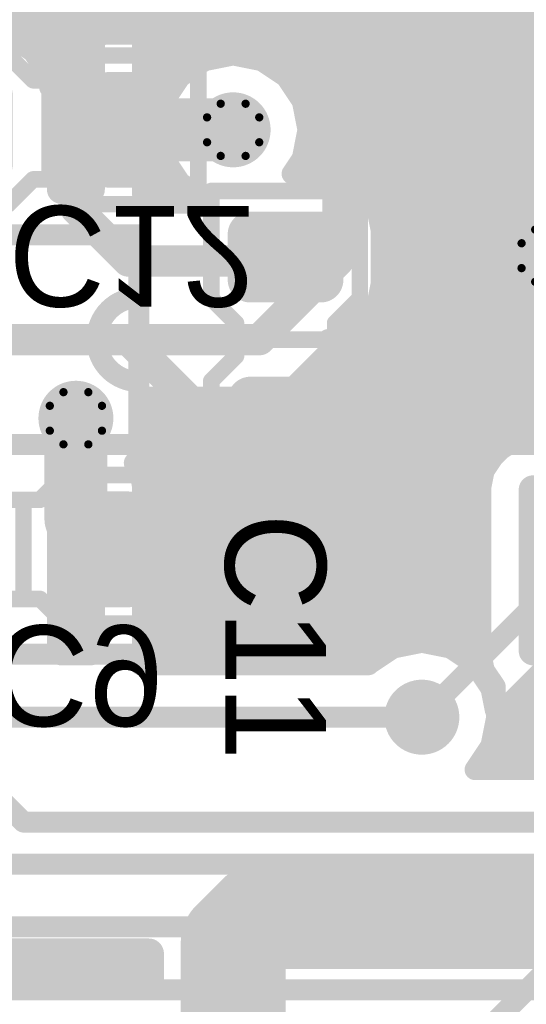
# Model space of a CAD drawing. Extents: x 90 to 214, y 61 to 300.
# Tile 52 of 62: x 122 to 128, y 120 to 132. Entities that reach past the tile are written whole.
import ezdxf

# ---------------------------------------------------------------- set-up
doc = ezdxf.new("R2010")
doc.units = 0
for name, color, linetype in [('Bot_Mask', 5, 'CONTINUOUS'), ('Bot_Silk', 7, 'CONTINUOUS'), ('Bottom', 2, 'CONTINUOUS'), ('GND', 12, 'CONTINUOUS'), ('PWR', 14, 'CONTINUOUS'), ('Top', 1, 'CONTINUOUS'), ('Top_Mask', 4, 'CONTINUOUS'), ('Top_Silk', 6, 'CONTINUOUS')]:
    doc.layers.add(name, color=color, linetype=linetype)

# ---------------------------------------------------------------- blocks, each defined once
blk = doc.blocks.new('UNIT_DISC')
at = {"linetype": 'CONTINUOUS', "const_width": 0.5}
blk.add_lwpolyline([(0.25, 0, 1), (-0.25, 0, 1)], format="xyb", close=True, dxfattribs=at)
blk = doc.blocks.new('SHAPE_EL_300_300_0_0_0_0')
at = {"xscale": 0.762, "yscale": 0.762, "zscale": 0.762}
blk.add_blockref('UNIT_DISC', (0, 0), dxfattribs=at)
blk = doc.blocks.new('SHAPE_EL_340_340_0_0_0_0')
at = {"xscale": 0.8636, "yscale": 0.8636, "zscale": 0.8636}
blk.add_blockref('UNIT_DISC', (0, 0), dxfattribs=at)
blk = doc.blocks.new('SHAPE_EL_357_357_0_0_0_0')
at = {"xscale": 0.908, "yscale": 0.908, "zscale": 0.908}
blk.add_blockref('UNIT_DISC', (0, 0), dxfattribs=at)
blk = doc.blocks.new('SHAPE_TH45_314_236_52_0_0_0')
at = {"linetype": 'CONTINUOUS', "const_width": 0.1}
for points in [[(0.15068, 0.3159, 0.2262769), (-0.15068, 0.3159, 0.2262769)], [(-0.3159, 0.15068, 0.2262769), (-0.3159, -0.15068, 0.2262769)], [(0.3159, -0.15068, 0.2262769), (0.3159, 0.15068, 0.2262769)], [(-0.15068, -0.3159, 0.2262769), (0.15068, -0.3159, 0.2262769)]]:
    blk.add_lwpolyline(points, format="xyb", dxfattribs=at)
at = {"xscale": 0.1, "yscale": 0.1, "zscale": 0.1}
for p in [(-0.15068, 0.3159), (0.15068, 0.3159), (-0.3159, 0.15068), (0.3159, 0.15068), (-0.3159, -0.15068), (0.3159, -0.15068), (-0.15068, -0.3159), (0.15068, -0.3159)]:
    blk.add_blockref('UNIT_DISC', p, dxfattribs=at)
blk = doc.blocks.new('V_EX30Y30D0_4A24')
at = {"layer": 'Bot_Mask'}
blk.add_blockref('SHAPE_EL_340_340_0_0_0_0', (0, 0), dxfattribs=at)
at = {"layer": 'Bottom'}
blk.add_blockref('SHAPE_EL_300_300_0_0_0_0', (0, 0), dxfattribs=at)
at = {"layer": 'GND'}
blk.add_blockref('SHAPE_EL_357_357_0_0_0_0', (0, 0), dxfattribs=at)
at = {"layer": 'PWR'}
blk.add_blockref('SHAPE_TH45_314_236_52_0_0_0', (0, 0), dxfattribs=at)
at = {"layer": 'Top'}
blk.add_blockref('SHAPE_EL_300_300_0_0_0_0', (0, 0), dxfattribs=at)
at = {"layer": 'Top_Mask'}
blk.add_blockref('SHAPE_EL_340_340_0_0_0_0', (0, 0), dxfattribs=at)
blk = doc.blocks.new('V_EX30Y30D0_4A59')
at = {"layer": 'Bot_Mask'}
blk.add_blockref('SHAPE_EL_340_340_0_0_0_0', (0, 0), dxfattribs=at)
at = {"layer": 'Bottom'}
blk.add_blockref('SHAPE_EL_300_300_0_0_0_0', (0, 0), dxfattribs=at)
at = {"layer": 'GND'}
blk.add_blockref('SHAPE_EL_357_357_0_0_0_0', (0, 0), dxfattribs=at)
at = {"layer": 'PWR'}
blk.add_blockref('SHAPE_EL_357_357_0_0_0_0', (0, 0), dxfattribs=at)
at = {"layer": 'Top'}
blk.add_blockref('SHAPE_EL_300_300_0_0_0_0', (0, 0), dxfattribs=at)
at = {"layer": 'Top_Mask'}
blk.add_blockref('SHAPE_EL_340_340_0_0_0_0', (0, 0), dxfattribs=at)
blk = doc.blocks.new('V_EX30Y30D0_4A242')
at = {"layer": 'Bot_Mask'}
blk.add_blockref('SHAPE_EL_340_340_0_0_0_0', (0, 0), dxfattribs=at)
at = {"layer": 'Bottom'}
blk.add_blockref('SHAPE_EL_300_300_0_0_0_0', (0, 0), dxfattribs=at)
at = {"layer": 'GND'}
blk.add_blockref('SHAPE_TH45_314_236_52_0_0_0', (0, 0), dxfattribs=at)
at = {"layer": 'PWR'}
blk.add_blockref('SHAPE_EL_357_357_0_0_0_0', (0, 0), dxfattribs=at)
at = {"layer": 'Top'}
blk.add_blockref('SHAPE_EL_300_300_0_0_0_0', (0, 0), dxfattribs=at)
at = {"layer": 'Top_Mask'}
blk.add_blockref('SHAPE_EL_340_340_0_0_0_0', (0, 0), dxfattribs=at)
blk = doc.blocks.new('SMD_C2012_4328')
at = {"layer": 'Top_Silk', "linetype": 'CONTINUOUS', "const_width": 0.2}
for points in [[(124.195, 128.77), (124.195, 130.07)], [(124.195, 130.07), (125.995, 130.07)], [(125.995, 130.07), (125.995, 128.77)], [(124.495, 128.47), (124.195, 128.77)], [(125.995, 128.77), (125.695, 128.47)], [(124.495, 128.47), (124.495, 128.07)], [(125.695, 128.47), (125.695, 128.07)], [(125.695, 128.27), (124.495, 128.27)], [(124.195, 127.77), (124.495, 128.07)], [(125.695, 128.07), (125.995, 127.77)], [(124.195, 126.47), (124.195, 127.77)], [(125.995, 127.77), (125.995, 126.47)], [(125.995, 126.47), (124.195, 126.47)]]:
    blk.add_lwpolyline(points, dxfattribs=at)
at = {"layer": 'Top_Silk', "xscale": 0.2, "yscale": 0.2, "zscale": 0.2}
for p in [(124.195, 130.07), (124.195, 130.07), (125.995, 130.07), (125.995, 130.07), (124.195, 128.77), (124.195, 128.77), (125.995, 128.77), (125.995, 128.77), (124.495, 128.47), (124.495, 128.47), (125.695, 128.47), (125.695, 128.47), (124.495, 128.27), (125.695, 128.27), (124.495, 128.07), (124.495, 128.07), (125.695, 128.07), (125.695, 128.07), (124.195, 127.77), (124.195, 127.77), (125.995, 127.77), (125.995, 127.77), (124.195, 126.47), (124.195, 126.47), (125.995, 126.47), (125.995, 126.47)]:
    blk.add_blockref('UNIT_DISC', p, dxfattribs=at)
blk = doc.blocks.new('SHAPE_RR_393_511_0_0_0_0')
for points in [[(-0.25, -0.65), (0.25, -0.65), (-0.25, 0.65), (0.25, 0.65)], [(-0.5, -0.4), (0.5, -0.4), (-0.5, 0.4), (0.5, 0.4)]]:
    blk.add_solid(points)
at = {"xscale": 0.5, "yscale": 0.5, "zscale": 0.5}
for p in [(-0.25, 0.4), (0.25, 0.4), (-0.25, -0.4), (0.25, -0.4)]:
    blk.add_blockref('UNIT_DISC', p, dxfattribs=at)
blk = doc.blocks.new('SHAPE_RR_433_551_0_0_0_0')
for points in [[(-0.2754, -0.7008), (0.2754, -0.7008), (-0.2754, 0.7008), (0.2754, 0.7008)], [(-0.5508, -0.4254), (0.5508, -0.4254), (-0.5508, 0.4254), (0.5508, 0.4254)]]:
    blk.add_solid(points)
at = {"xscale": 0.5508, "yscale": 0.5508, "zscale": 0.5508}
for p in [(-0.2754, 0.4254), (0.2754, 0.4254), (-0.2754, -0.4254), (0.2754, -0.4254)]:
    blk.add_blockref('UNIT_DISC', p, dxfattribs=at)
blk = doc.blocks.new('P_SMD_RR1_0X1_3210')
at = {"layer": 'Top'}
blk.add_blockref('SHAPE_RR_393_511_0_0_0_0', (0, 0), dxfattribs=at)
at = {"layer": 'Top_Mask'}
blk.add_blockref('SHAPE_RR_433_551_0_0_0_0', (0, 0), dxfattribs=at)
blk = doc.blocks.new('P_SMD_RR1_0X1_3158')
at = {"layer": 'Top'}
blk.add_blockref('SHAPE_RR_393_511_0_0_0_0', (0, 0), dxfattribs=at)
at = {"layer": 'Top_Mask'}
blk.add_blockref('SHAPE_RR_433_551_0_0_0_0', (0, 0), dxfattribs=at)
blk = doc.blocks.new('C11')
blk.add_blockref('SMD_C2012_4328', (0, 0))
at = {"rotation": 90}
for name, p in [('P_SMD_RR1_0X1_3210', (125.095, 129.27)), ('P_SMD_RR1_0X1_3158', (125.095, 127.27))]:
    blk.add_blockref(name, p, dxfattribs=at)
at = {"layer": 'Top_Silk'}
blk.add_text('C11', height=1.2192, rotation=270, dxfattribs=at).set_placement((124.36475, 126.16656))
blk = doc.blocks.new('SMD_C2012_4648')
at = {"layer": 'Bot_Silk', "linetype": 'CONTINUOUS', "const_width": 0.2}
for points in [[(121.42, 126.63), (120.12, 126.63)], [(120.12, 126.63), (120.12, 124.83)], [(121.72, 126.33), (121.42, 126.63)], [(122.42, 126.63), (122.12, 126.33)], [(123.72, 126.63), (122.42, 126.63)], [(123.72, 124.83), (123.72, 126.63)], [(122.12, 126.33), (121.72, 126.33)], [(121.92, 126.33), (121.92, 125.13)], [(121.42, 124.83), (121.72, 125.13)], [(122.12, 125.13), (121.72, 125.13)], [(122.12, 125.13), (122.42, 124.83)], [(120.12, 124.83), (121.42, 124.83)], [(122.42, 124.83), (123.72, 124.83)]]:
    blk.add_lwpolyline(points, dxfattribs=at)
at = {"layer": 'Bot_Silk', "xscale": 0.2, "yscale": 0.2, "zscale": 0.2}
for p in [(120.12, 126.63), (120.12, 126.63), (121.42, 126.63), (121.42, 126.63), (122.42, 126.63), (122.42, 126.63), (123.72, 126.63), (123.72, 126.63), (121.72, 126.33), (121.72, 126.33), (121.92, 126.33), (122.12, 126.33), (122.12, 126.33), (121.72, 125.13), (121.72, 125.13), (121.92, 125.13), (122.12, 125.13), (122.12, 125.13), (120.12, 124.83), (120.12, 124.83), (121.42, 124.83), (121.42, 124.83), (122.42, 124.83), (122.42, 124.83), (123.72, 124.83), (123.72, 124.83)]:
    blk.add_blockref('UNIT_DISC', p, dxfattribs=at)
blk = doc.blocks.new('P_SMD_RR1_0X1_324_F')
at = {"layer": 'Bot_Mask'}
blk.add_blockref('SHAPE_RR_433_551_0_0_0_0', (0, 0), dxfattribs=at)
at = {"layer": 'Bottom'}
blk.add_blockref('SHAPE_RR_393_511_0_0_0_0', (0, 0), dxfattribs=at)
blk = doc.blocks.new('P_SMD_RR1_0X1_3242_F')
at = {"layer": 'Bot_Mask'}
blk.add_blockref('SHAPE_RR_433_551_0_0_0_0', (0, 0), dxfattribs=at)
at = {"layer": 'Bottom'}
blk.add_blockref('SHAPE_RR_393_511_0_0_0_0', (0, 0), dxfattribs=at)
blk = doc.blocks.new('BC9')
blk.add_blockref('SMD_C2012_4648', (0, 0))
at = {"rotation": -180}
for name, p in [('P_SMD_RR1_0X1_3242_F', (120.92, 125.73)), ('P_SMD_RR1_0X1_324_F', (122.92, 125.73))]:
    blk.add_blockref(name, p, dxfattribs=at)
at = {"layer": 'Bot_Silk', "text_generation_flag": 2}
blk.add_text('BC9', height=1.2192, rotation=-180, dxfattribs=at).set_placement((120.44363, 124.80925))
blk = doc.blocks.new('SHAPE_RR_800_250_0_0_0_0')
for points in [[(-0.85725, -0.3175), (0.85725, -0.3175), (-0.85725, 0.3175), (0.85725, 0.3175)], [(-1.016, -0.15875), (1.016, -0.15875), (-1.016, 0.15875), (1.016, 0.15875)]]:
    blk.add_solid(points)
at = {"xscale": 0.3175, "yscale": 0.3175, "zscale": 0.3175}
for p in [(-0.85725, 0.15875), (0.85725, 0.15875), (-0.85725, -0.15875), (0.85725, -0.15875)]:
    blk.add_blockref('UNIT_DISC', p, dxfattribs=at)
blk = doc.blocks.new('SHAPE_RR_840_290_0_0_0_0')
for points in [[(-0.88265, -0.3683), (0.88265, -0.3683), (-0.88265, 0.3683), (0.88265, 0.3683)], [(-1.0668, -0.18415), (1.0668, -0.18415), (-1.0668, 0.18415), (1.0668, 0.18415)]]:
    blk.add_solid(points)
at = {"xscale": 0.3683, "yscale": 0.3683, "zscale": 0.3683}
for p in [(-0.88265, 0.18415), (0.88265, 0.18415), (-0.88265, -0.18415), (0.88265, -0.18415)]:
    blk.add_blockref('UNIT_DISC', p, dxfattribs=at)
blk = doc.blocks.new('SHAPE_EL_200_200_0_0_0_0')
at = {"xscale": 0.508, "yscale": 0.508, "zscale": 0.508}
blk.add_blockref('UNIT_DISC', (0, 0), dxfattribs=at)
blk = doc.blocks.new('SMD_RR80X2557')
at = {"layer": 'GND'}
blk.add_blockref('SHAPE_EL_200_200_0_0_0_0', (0, 0), dxfattribs=at)
at = {"layer": 'PWR'}
blk.add_blockref('SHAPE_EL_200_200_0_0_0_0', (0, 0), dxfattribs=at)
at = {"layer": 'Top'}
blk.add_blockref('SHAPE_RR_800_250_0_0_0_0', (0, 0), dxfattribs=at)
at = {"layer": 'Top_Mask'}
blk.add_blockref('SHAPE_RR_840_290_0_0_0_0', (0, 0), dxfattribs=at)
blk = doc.blocks.new('U11')
blk.add_blockref('SMD_RR80X2557', (122.555, 120.65))
blk = doc.blocks.new('SMD_C2012_6013')
at = {"layer": 'Bot_Silk', "linetype": 'CONTINUOUS', "const_width": 0.2}
for points in [[(121.7375, 131.71), (120.4375, 131.71)], [(120.4375, 131.71), (120.4375, 129.91)], [(122.0375, 131.41), (121.7375, 131.71)], [(122.7375, 131.71), (122.4375, 131.41)], [(124.0375, 131.71), (122.7375, 131.71)], [(124.0375, 129.91), (124.0375, 131.71)], [(122.4375, 131.41), (122.0375, 131.41)], [(122.2375, 131.41), (122.2375, 130.21)], [(121.7375, 129.91), (122.0375, 130.21)], [(122.4375, 130.21), (122.0375, 130.21)], [(122.4375, 130.21), (122.7375, 129.91)], [(120.4375, 129.91), (121.7375, 129.91)], [(122.7375, 129.91), (124.0375, 129.91)]]:
    blk.add_lwpolyline(points, dxfattribs=at)
at = {"layer": 'Bot_Silk', "xscale": 0.2, "yscale": 0.2, "zscale": 0.2}
for p in [(120.4375, 131.71), (120.4375, 131.71), (121.7375, 131.71), (121.7375, 131.71), (122.7375, 131.71), (122.7375, 131.71), (124.0375, 131.71), (124.0375, 131.71), (122.0375, 131.41), (122.0375, 131.41), (122.2375, 131.41), (122.4375, 131.41), (122.4375, 131.41), (122.0375, 130.21), (122.0375, 130.21), (122.2375, 130.21), (122.4375, 130.21), (122.4375, 130.21), (120.4375, 129.91), (120.4375, 129.91), (121.7375, 129.91), (121.7375, 129.91), (122.7375, 129.91), (122.7375, 129.91), (124.0375, 129.91), (124.0375, 129.91)]:
    blk.add_blockref('UNIT_DISC', p, dxfattribs=at)
blk = doc.blocks.new('P_SMD_RR1_0X1_3205_F')
at = {"layer": 'Bot_Mask'}
blk.add_blockref('SHAPE_RR_433_551_0_0_0_0', (0, 0), dxfattribs=at)
at = {"layer": 'Bottom'}
blk.add_blockref('SHAPE_RR_393_511_0_0_0_0', (0, 0), dxfattribs=at)
blk = doc.blocks.new('C12')
blk.add_blockref('SMD_C2012_6013', (0, 0))
at = {"rotation": -180}
for name, p in [('P_SMD_RR1_0X1_3205_F', (121.2375, 130.81)), ('P_SMD_RR1_0X1_324_F', (123.2375, 130.81))]:
    blk.add_blockref(name, p, dxfattribs=at)
at = {"layer": 'Bot_Silk', "text_generation_flag": 2}
blk.add_text('C12', height=1.2192, rotation=-180, dxfattribs=at).set_placement((121.73744, 129.88925))
blk = doc.blocks.new('SP3232_SO_7697')
at = {"layer": 'Top_Silk', "linetype": 'CONTINUOUS', "const_width": 0.254}
for points in [[(112.903, 129.54), (112.903, 127)], [(118.745, 129.54), (112.903, 129.54)], [(123.317, 129.54), (118.745, 129.54)], [(123.317, 127), (123.317, 129.54)], [(112.903, 127), (123.317, 127)]]:
    blk.add_lwpolyline(points, dxfattribs=at)
blk.add_lwpolyline([(123.317, 128.778, 1), (123.317, 127.762, 1)], format="xyb", dxfattribs=at)
at = {"layer": 'Top_Silk', "xscale": 0.254, "yscale": 0.254, "zscale": 0.254}
for p in [(112.903, 129.54), (112.903, 129.54), (118.745, 129.54), (118.745, 129.54), (123.317, 129.54), (123.317, 129.54), (123.317, 128.778), (123.317, 127.762), (112.903, 127), (112.903, 127), (123.317, 127), (123.317, 127)]:
    blk.add_blockref('UNIT_DISC', p, dxfattribs=at)
blk = doc.blocks.new('SHAPE_RR_866_236_0_0_0_0')
for points in [[(-0.95, -0.3), (0.95, -0.3), (-0.95, 0.3), (0.95, 0.3)], [(-1.1, -0.15), (1.1, -0.15), (-1.1, 0.15), (1.1, 0.15)]]:
    blk.add_solid(points)
at = {"xscale": 0.3, "yscale": 0.3, "zscale": 0.3}
for p in [(-0.95, 0.15), (0.95, 0.15), (-0.95, -0.15), (0.95, -0.15)]:
    blk.add_blockref('UNIT_DISC', p, dxfattribs=at)
blk = doc.blocks.new('SHAPE_RR_906_276_0_0_0_0')
for points in [[(-0.9754, -0.3508), (0.9754, -0.3508), (-0.9754, 0.3508), (0.9754, 0.3508)], [(-1.1508, -0.1754), (1.1508, -0.1754), (-1.1508, 0.1754), (1.1508, 0.1754)]]:
    blk.add_solid(points)
at = {"xscale": 0.3508, "yscale": 0.3508, "zscale": 0.3508}
for p in [(-0.9754, 0.1754), (0.9754, 0.1754), (-0.9754, -0.1754), (0.9754, -0.1754)]:
    blk.add_blockref('UNIT_DISC', p, dxfattribs=at)
blk = doc.blocks.new('SMD_RR20X80210')
at = {"layer": 'GND'}
blk.add_blockref('SHAPE_EL_200_200_0_0_0_0', (0, 0), dxfattribs=at)
at = {"layer": 'PWR'}
blk.add_blockref('SHAPE_EL_200_200_0_0_0_0', (0, 0), dxfattribs=at)
at = {"layer": 'Top'}
blk.add_blockref('SHAPE_RR_866_236_0_0_0_0', (0, 0), dxfattribs=at)
at = {"layer": 'Top_Mask'}
blk.add_blockref('SHAPE_RR_906_276_0_0_0_0', (0, 0), dxfattribs=at)
blk = doc.blocks.new('SMD_RR20X8024')
at = {"layer": 'GND'}
blk.add_blockref('SHAPE_EL_200_200_0_0_0_0', (0, 0), dxfattribs=at)
at = {"layer": 'PWR'}
blk.add_blockref('SHAPE_EL_200_200_0_0_0_0', (0, 0), dxfattribs=at)
at = {"layer": 'Top'}
blk.add_blockref('SHAPE_RR_866_236_0_0_0_0', (0, 0), dxfattribs=at)
at = {"layer": 'Top_Mask'}
blk.add_blockref('SHAPE_RR_906_276_0_0_0_0', (0, 0), dxfattribs=at)
blk = doc.blocks.new('U10')
at = {"rotation": 270}
for name, p in [('SMD_RR20X80210', (122.555, 131.064)), ('SMD_RR20X8024', (122.555, 125.476))]:
    blk.add_blockref(name, p, dxfattribs=at)
blk.add_blockref('SP3232_SO_7697', (0, 0))
blk = doc.blocks.new('74125_SO_7766')
at = {"layer": 'Top_Silk', "linetype": 'CONTINUOUS', "const_width": 0.254}
for points in [[(132.08, 129.54), (127.508, 129.54)], [(127.508, 129.54), (127.508, 127)], [(136.652, 129.54), (132.08, 129.54)], [(136.652, 127), (136.652, 129.54)], [(127.508, 127), (136.652, 127)]]:
    blk.add_lwpolyline(points, dxfattribs=at)
blk.add_lwpolyline([(136.652, 128.778, 1), (136.652, 127.762, 1)], format="xyb", dxfattribs=at)
at = {"layer": 'Top_Silk', "xscale": 0.254, "yscale": 0.254, "zscale": 0.254}
for p in [(127.508, 129.54), (127.508, 129.54), (132.08, 129.54), (132.08, 129.54), (136.652, 129.54), (136.652, 129.54), (136.652, 128.778), (136.652, 127.762), (127.508, 127), (127.508, 127), (136.652, 127), (136.652, 127)]:
    blk.add_blockref('UNIT_DISC', p, dxfattribs=at)
blk = doc.blocks.new('SMD_RR20X80242')
at = {"layer": 'GND'}
blk.add_blockref('SHAPE_EL_200_200_0_0_0_0', (0, 0), dxfattribs=at)
at = {"layer": 'PWR'}
blk.add_blockref('SHAPE_EL_200_200_0_0_0_0', (0, 0), dxfattribs=at)
at = {"layer": 'Top'}
blk.add_blockref('SHAPE_RR_866_236_0_0_0_0', (0, 0), dxfattribs=at)
at = {"layer": 'Top_Mask'}
blk.add_blockref('SHAPE_RR_906_276_0_0_0_0', (0, 0), dxfattribs=at)
blk = doc.blocks.new('SMD_RR20X805')
at = {"layer": 'GND'}
blk.add_blockref('SHAPE_EL_200_200_0_0_0_0', (0, 0), dxfattribs=at)
at = {"layer": 'PWR'}
blk.add_blockref('SHAPE_EL_200_200_0_0_0_0', (0, 0), dxfattribs=at)
at = {"layer": 'Top'}
blk.add_blockref('SHAPE_RR_866_236_0_0_0_0', (0, 0), dxfattribs=at)
at = {"layer": 'Top_Mask'}
blk.add_blockref('SHAPE_RR_906_276_0_0_0_0', (0, 0), dxfattribs=at)
blk = doc.blocks.new('U23')
at = {"rotation": 270}
for name, p in [('SMD_RR20X80242', (128.27, 131.064)), ('SMD_RR20X805', (128.27, 125.476))]:
    blk.add_blockref(name, p, dxfattribs=at)
blk.add_blockref('74125_SO_7766', (0, 0))
blk = doc.blocks.new('CUPOUR_L1_F0_TT90_16054')
at = {"layer": 'Top', "linetype": 'CONTINUOUS', "const_width": 0.254}
for points in [[(123.32482, 132.27073), (123.363, 132.0788)], [(127.462, 132.0788), (127.50018, 132.27073)], [(123.34535, 132.16752), (127.47964, 132.16752)], [(123.363, 132.0788), (123.363, 130.0492)], [(123.363, 131.97702), (127.462, 131.97702)], [(127.462, 130.0492), (127.462, 132.0788)], [(123.363, 131.78652), (127.462, 131.78652)], [(123.81907, 131.45093), (124.11313, 131.64741)], [(124.11313, 131.64741), (124.46, 131.71641)], [(124.46, 131.71641), (124.80687, 131.64741)], [(124.80687, 131.64741), (125.10093, 131.45093)], [(123.363, 131.59602), (124.03621, 131.59602)], [(124.88378, 131.59602), (127.462, 131.59602)], [(123.363, 131.40552), (123.78872, 131.40552)], [(123.62259, 131.15687), (123.81907, 131.45093)], [(125.10093, 131.45093), (125.29741, 131.15687)], [(125.13127, 131.40552), (127.462, 131.40552)], [(123.363, 131.21502), (123.66144, 131.21502)], [(123.55359, 130.81), (123.62259, 131.15687)], [(125.25855, 131.21502), (127.462, 131.21502)], [(125.29741, 131.15687), (125.36641, 130.81)], [(123.363, 131.02452), (123.59626, 131.02452)], [(125.32373, 131.02452), (127.462, 131.02452)], [(128.143, 131.064), (127.462, 131.064)], [(123.363, 130.83402), (123.55836, 130.83402)], [(123.62259, 130.46313), (123.55359, 130.81)], [(125.36641, 130.81), (125.29741, 130.46313)], [(125.36163, 130.83402), (127.462, 130.83402)], [(123.363, 130.64352), (123.5867, 130.64352)], [(125.33329, 130.64352), (127.462, 130.64352)], [(123.363, 130.45302), (123.62934, 130.45302)], [(123.81907, 130.16907), (123.62259, 130.46313)], [(125.29741, 130.46313), (125.17371, 130.278)], [(125.29065, 130.45302), (127.462, 130.45302)], [(123.363, 130.26252), (123.75663, 130.26252)], [(125.17371, 130.278), (125.56965, 130.278)], [(125.56965, 130.278), (125.79075, 130.23402)], [(125.64747, 130.26252), (127.462, 130.26252)], [(125.79075, 130.23402), (126.04148, 130.06648)], [(123.363, 130.07202), (123.96431, 130.07202)], [(124.09422, 129.98522), (123.81907, 130.16907)], [(126.03318, 130.07202), (127.462, 130.07202)], [(126.04148, 130.06648), (126.20902, 129.81575)], [(123.363, 130.0492), (123.36103, 130.03929)], [(123.36103, 130.03929), (123.47933, 129.921)], [(124.0513, 129.921), (124.09422, 129.98522)], [(127.50018, 129.85727), (127.462, 130.0492)], [(123.47933, 129.921), (124.0513, 129.921)], [(126.16507, 129.88152), (127.49535, 129.88152)], [(127.64561, 129.63961), (127.50018, 129.85727)], [(126.20902, 129.81575), (126.253, 129.59465)], [(126.23383, 129.69102), (127.61126, 129.69102)], [(126.253, 129.59465), (126.253, 128.94535)], [(127.86327, 129.49418), (127.64561, 129.63961)], [(126.253, 129.50052), (127.85378, 129.50052)], [(128.0552, 129.456), (127.86327, 129.49418)], [(128.4848, 129.456), (128.0552, 129.456)], [(126.253, 129.31002), (131.445, 129.31002)], [(126.253, 129.11952), (131.26949, 129.11952)], [(126.253, 128.94535), (126.20902, 128.72425)], [(126.24975, 128.92902), (131.07899, 128.92902)], [(126.20902, 128.72425), (126.04148, 128.47352)], [(126.21185, 128.73852), (130.88849, 128.73852)], [(126.09126, 128.54802), (130.69799, 128.54802)], [(126.04148, 128.47352), (125.79075, 128.30598)], [(125.79075, 128.30598), (125.60986, 128.27)], [(125.86788, 128.35752), (130.50749, 128.35752)], [(125.60986, 128.27), (125.79075, 128.23402)], [(125.79075, 128.23402), (126.04148, 128.06648)], [(125.89101, 128.16702), (130.31699, 128.16702)], [(126.04148, 128.06648), (126.20902, 127.81575)], [(126.10159, 127.97652), (129.02118, 127.97652)], [(126.20902, 127.81575), (126.253, 127.59465)], [(126.21493, 127.78602), (128.8263, 127.78602)], [(126.25282, 127.59552), (128.70152, 127.59552)], [(126.253, 127.59465), (126.253, 126.94535)], [(126.253, 127.40502), (128.66363, 127.40502)], [(126.253, 127.21452), (128.64144, 127.21452)], [(123.39241, 126.97063), (123.26243, 126.7761)], [(123.41051, 127.06165), (123.39241, 126.97063)], [(123.40302, 127.02402), (123.44814, 127.02402)], [(123.59784, 126.87433), (123.41051, 127.06165)], [(126.253, 127.02402), (127.83064, 127.02402)], [(127.64561, 126.90039), (127.86327, 127.04582)], [(127.86327, 127.04582), (128.0552, 127.084)], [(128.0552, 127.084), (128.4848, 127.084)], [(123.79433, 126.67784), (123.59784, 126.87433)], [(126.253, 126.94535), (126.20902, 126.72425)], [(127.50018, 126.68273), (127.64561, 126.90039)], [(123.26243, 126.7761), (123.32482, 126.68273)], [(123.30079, 126.83352), (123.63865, 126.83352)], [(126.23075, 126.83352), (127.60093, 126.83352)], [(123.32482, 126.68273), (123.363, 126.4908)], [(123.33271, 126.64302), (123.87839, 126.64302)], [(124.05106, 126.5715), (123.79433, 126.67784)], [(126.20902, 126.72425), (126.04148, 126.47352)], [(126.15474, 126.64302), (127.49228, 126.64302)], [(127.462, 126.4908), (127.50018, 126.68273)], [(123.363, 126.4908), (123.363, 124.4612)], [(124.08304, 126.5715), (124.05106, 126.5715)], [(124.14852, 126.47352), (124.08304, 126.5715)], [(127.462, 124.4612), (127.462, 126.4908)], [(123.363, 126.45252), (124.17994, 126.45252)], [(124.39925, 126.30598), (124.14852, 126.47352)], [(126.04148, 126.47352), (125.79075, 126.30598)], [(126.01005, 126.45252), (127.462, 126.45252)], [(123.363, 126.26202), (124.62024, 126.26202)], [(124.62035, 126.262), (124.39925, 126.30598)], [(125.56965, 126.262), (124.62035, 126.262)], [(125.79075, 126.30598), (125.56965, 126.262)], [(125.56975, 126.26202), (127.462, 126.26202)], [(123.363, 126.07152), (127.462, 126.07152)], [(123.363, 125.88102), (127.462, 125.88102)], [(123.363, 125.69052), (127.462, 125.69052)], [(123.363, 125.50002), (127.462, 125.50002)], [(123.363, 125.30952), (127.462, 125.30952)], [(123.363, 125.11902), (127.462, 125.11902)], [(123.363, 124.92852), (127.462, 124.92852)], [(123.363, 124.73802), (127.462, 124.73802)], [(126.39913, 124.53541), (126.746, 124.60441)], [(126.746, 124.60441), (127.09287, 124.53541)], [(123.363, 124.54752), (126.46, 124.54752)], [(126.10507, 124.33893), (126.39913, 124.53541)], [(127.03199, 124.54752), (127.462, 124.54752)], [(127.09287, 124.53541), (127.38693, 124.33893)], [(123.363, 124.4612), (123.33749, 124.333)], [(123.34226, 124.35702), (126.13214, 124.35702)], [(127.35985, 124.35702), (127.48272, 124.35702)], [(127.50018, 124.26927), (127.462, 124.4612)], [(123.33749, 124.333), (126.1011, 124.333)], [(126.1011, 124.333), (126.10507, 124.33893)], [(127.38693, 124.33893), (127.58341, 124.04487)], [(127.635, 124.06748), (127.50018, 124.26927)], [(127.50212, 124.16652), (127.56882, 124.16652)], [(127.58341, 124.04487), (127.635, 123.78552)], [(127.635, 123.78552), (127.635, 124.06748)], [(127.5971, 123.97602), (127.635, 123.97602)]]:
    blk.add_lwpolyline(points, dxfattribs=at)
at = {"layer": 'Top', "xscale": 0.254, "yscale": 0.254, "zscale": 0.254}
for p in [(123.34535, 132.16752), (127.47964, 132.16752), (123.363, 132.0788), (123.363, 132.0788), (123.363, 131.97702), (127.462, 132.0788), (127.462, 132.0788), (127.462, 131.97702), (123.363, 131.78652), (127.462, 131.78652), (124.11313, 131.64741), (124.11313, 131.64741), (124.46, 131.71641), (124.46, 131.71641), (124.80687, 131.64741), (124.80687, 131.64741), (123.363, 131.59602), (124.03621, 131.59602), (124.88378, 131.59602), (127.462, 131.59602), (123.363, 131.40552), (123.78872, 131.40552), (123.81907, 131.45093), (123.81907, 131.45093), (125.10093, 131.45093), (125.10093, 131.45093), (125.13127, 131.40552), (127.462, 131.40552), (123.363, 131.21502), (123.62259, 131.15687), (123.62259, 131.15687), (123.66144, 131.21502), (125.25855, 131.21502), (125.29741, 131.15687), (125.29741, 131.15687), (127.462, 131.21502), (123.363, 131.02452), (123.59626, 131.02452), (125.32373, 131.02452), (127.462, 131.064), (127.462, 131.02452), (123.363, 130.83402), (123.55359, 130.81), (123.55359, 130.81), (123.55836, 130.83402), (125.36163, 130.83402), (125.36641, 130.81), (125.36641, 130.81), (127.462, 130.83402), (123.363, 130.64352), (123.5867, 130.64352), (125.33329, 130.64352), (127.462, 130.64352), (123.363, 130.45302), (123.62259, 130.46313), (123.62259, 130.46313), (123.62934, 130.45302), (125.29065, 130.45302), (125.29741, 130.46313), (125.29741, 130.46313), (127.462, 130.45302), (123.363, 130.26252), (123.75663, 130.26252), (125.17371, 130.278), (125.17371, 130.278), (125.56965, 130.278), (125.56965, 130.278), (125.64747, 130.26252), (125.79075, 130.23402), (125.79075, 130.23402), (127.462, 130.26252), (123.363, 130.07202), (123.81907, 130.16907), (123.81907, 130.16907), (123.96431, 130.07202), (126.03318, 130.07202), (126.04148, 130.06648), (126.04148, 130.06648), (127.462, 130.07202), (123.36103, 130.03929), (123.36103, 130.03929), (123.363, 130.0492), (123.363, 130.0492), (124.09422, 129.98522), (124.09422, 129.98522), (127.462, 130.0492), (127.462, 130.0492), (123.47933, 129.921), (123.47933, 129.921), (124.0513, 129.921), (124.0513, 129.921), (126.16507, 129.88152), (127.49535, 129.88152), (127.50018, 129.85727), (127.50018, 129.85727), (126.20902, 129.81575), (126.20902, 129.81575), (126.23383, 129.69102), (126.253, 129.59465), (126.253, 129.59465), (127.61126, 129.69102), (127.64561, 129.63961), (127.64561, 129.63961), (126.253, 129.50052), (127.85378, 129.50052), (127.86327, 129.49418), (127.86327, 129.49418), (128.0552, 129.456), (128.0552, 129.456), (126.253, 129.31002), (126.253, 129.11952), (126.24975, 128.92902), (126.253, 128.94535), (126.253, 128.94535), (126.20902, 128.72425), (126.20902, 128.72425), (126.21185, 128.73852), (126.09126, 128.54802), (126.04148, 128.47352), (126.04148, 128.47352), (125.79075, 128.30598), (125.79075, 128.30598), (125.86788, 128.35752), (125.60986, 128.27), (125.60986, 128.27), (125.79075, 128.23402), (125.79075, 128.23402), (125.89101, 128.16702), (126.04148, 128.06648), (126.04148, 128.06648), (126.10159, 127.97652), (126.20902, 127.81575), (126.20902, 127.81575), (126.21493, 127.78602), (126.25282, 127.59552), (126.253, 127.59465), (126.253, 127.59465), (126.253, 127.40502), (126.253, 127.21452), (123.39241, 126.97063), (123.39241, 126.97063), (123.40302, 127.02402), (123.41051, 127.06165), (123.41051, 127.06165), (123.44814, 127.02402), (126.253, 127.02402), (127.83064, 127.02402), (127.86327, 127.04582), (127.86327, 127.04582), (128.0552, 127.084), (128.0552, 127.084), (123.59784, 126.87433), (123.59784, 126.87433), (126.253, 126.94535), (126.253, 126.94535), (127.64561, 126.90039), (127.64561, 126.90039), (123.26243, 126.7761), (123.26243, 126.7761), (123.30079, 126.83352), (123.63865, 126.83352), (126.23075, 126.83352), (127.60093, 126.83352), (123.32482, 126.68273), (123.32482, 126.68273), (123.33271, 126.64302), (123.79433, 126.67784), (123.79433, 126.67784), (123.87839, 126.64302), (126.15474, 126.64302), (126.20902, 126.72425), (126.20902, 126.72425), (127.49228, 126.64302), (127.50018, 126.68273), (127.50018, 126.68273), (123.363, 126.4908), (123.363, 126.4908), (124.05106, 126.5715), (124.05106, 126.5715), (124.08304, 126.5715), (124.08304, 126.5715), (127.462, 126.4908), (127.462, 126.4908), (123.363, 126.45252), (124.14852, 126.47352), (124.14852, 126.47352), (124.17994, 126.45252), (126.01005, 126.45252), (126.04148, 126.47352), (126.04148, 126.47352), (127.462, 126.45252), (123.363, 126.26202), (124.39925, 126.30598), (124.39925, 126.30598), (124.62024, 126.26202), (124.62035, 126.262), (124.62035, 126.262), (125.56965, 126.262), (125.56965, 126.262), (125.56975, 126.26202), (125.79075, 126.30598), (125.79075, 126.30598), (127.462, 126.26202), (123.363, 126.07152), (127.462, 126.07152), (123.363, 125.88102), (127.462, 125.88102), (123.363, 125.69052), (127.462, 125.69052), (123.363, 125.50002), (127.462, 125.50002), (123.363, 125.30952), (127.462, 125.30952), (123.363, 125.11902), (127.462, 125.11902), (123.363, 124.92852), (127.462, 124.92852), (123.363, 124.73802), (127.462, 124.73802), (126.746, 124.60441), (126.746, 124.60441), (123.363, 124.54752), (126.39913, 124.53541), (126.39913, 124.53541), (126.46, 124.54752), (127.03199, 124.54752), (127.09287, 124.53541), (127.09287, 124.53541), (127.462, 124.54752), (123.34226, 124.35702), (123.363, 124.4612), (123.363, 124.4612), (126.13214, 124.35702), (127.35985, 124.35702), (127.462, 124.4612), (127.462, 124.4612), (127.48272, 124.35702), (123.33749, 124.333), (123.33749, 124.333), (126.1011, 124.333), (126.1011, 124.333), (126.10507, 124.33893), (126.10507, 124.33893), (127.38693, 124.33893), (127.38693, 124.33893), (127.50018, 124.26927), (127.50018, 124.26927), (127.50212, 124.16652), (127.56882, 124.16652), (127.58341, 124.04487), (127.58341, 124.04487), (127.635, 124.06748), (127.635, 124.06748), (127.5971, 123.97602), (127.635, 123.97602), (127.635, 123.78552), (127.635, 123.78552)]:
    blk.add_blockref('UNIT_DISC', p, dxfattribs=at)
blk = doc.blocks.new('CUPOUR_L2_F0_TT90_29388')
at = {"layer": 'Bottom', "linetype": 'CONTINUOUS', "const_width": 0.254}
for points in [[(126.4285, 133.17144), (126.4285, 129.36144)], [(125.0315, 131.49732), (125.0315, 132.74317)], [(116.9035, 132.15339), (125.0315, 132.15339)], [(126.4285, 132.207), (148.209, 132.207)], [(126.4285, 132.0165), (148.209, 132.0165)], [(121.56215, 131.968), (121.78325, 131.92402)], [(121.58783, 131.96289), (122.88716, 131.96289)], [(121.78325, 131.92402), (122.03398, 131.75648)], [(122.44102, 131.75648), (122.69175, 131.92402)], [(122.69175, 131.92402), (122.91285, 131.968)], [(122.91285, 131.968), (123.56215, 131.968)], [(123.56215, 131.968), (123.78325, 131.92402)], [(123.58783, 131.96289), (125.0315, 131.96289)], [(123.78325, 131.92402), (124.03398, 131.75648)], [(122.01017, 131.77239), (122.46482, 131.77239)], [(122.03398, 131.75648), (122.20152, 131.50575)], [(122.27348, 131.50575), (122.44102, 131.75648)], [(124.01017, 131.77239), (125.0315, 131.77239)], [(124.03398, 131.75648), (124.07238, 131.699)], [(126.4285, 131.826), (148.209, 131.826)], [(124.07238, 131.699), (124.37247, 131.699)], [(124.37247, 131.699), (124.46, 131.71641)], [(124.46, 131.71641), (124.54752, 131.699)], [(124.54752, 131.699), (124.63683, 131.699)], [(124.63683, 131.699), (124.71935, 131.66481)], [(124.71935, 131.66481), (124.80687, 131.64741)], [(124.80687, 131.64741), (124.88105, 131.59784)], [(126.4285, 131.6355), (148.209, 131.6355)], [(122.15064, 131.58189), (122.32435, 131.58189)], [(122.20152, 131.50575), (122.2375, 131.32486)], [(122.2375, 131.32486), (122.27348, 131.50575)], [(124.88105, 131.59784), (124.96358, 131.56366)], [(124.91956, 131.58189), (125.0315, 131.58189)], [(124.96358, 131.56366), (125.02673, 131.5005)], [(125.02673, 131.5005), (125.0315, 131.49732)], [(122.22426, 131.39139), (122.25073, 131.39139)], [(126.4285, 131.445), (148.209, 131.445)], [(126.4285, 131.2545), (148.209, 131.2545)], [(126.4285, 131.064), (148.209, 131.064)], [(126.4285, 130.8735), (134.54658, 130.8735)], [(126.4285, 130.683), (134.30911, 130.683)], [(126.4285, 130.4925), (134.18181, 130.4925)], [(126.4285, 130.302), (134.14263, 130.302)], [(126.4285, 130.1115), (132.9853, 130.1115)], [(126.4285, 129.921), (132.7051, 129.921)], [(126.4285, 129.7305), (132.57782, 129.7305)], [(126.4285, 129.54), (132.49411, 129.54)], [(126.4285, 129.36144), (126.4285, 129.08356)], [(126.4285, 129.3495), (132.45622, 129.3495)], [(126.4285, 129.159), (132.32497, 129.159)], [(126.4285, 129.08356), (126.32216, 128.82683)], [(126.38084, 128.9685), (132.13447, 128.9685)], [(126.32216, 128.82683), (125.36966, 127.87433)], [(126.27333, 128.778), (128.64197, 128.778)], [(124.95897, 125.095), (128.49367, 128.6297)], [(126.08283, 128.5875), (128.45147, 128.5875)], [(125.89233, 128.397), (128.26097, 128.397)], [(125.70183, 128.2065), (128.07047, 128.2065)], [(125.51133, 128.016), (127.87997, 128.016)], [(125.36966, 127.87433), (125.17317, 127.67784)], [(125.32083, 127.8255), (127.68947, 127.8255)], [(124.91644, 127.5715), (123.41203, 127.5715)], [(123.41203, 127.5715), (123.444, 127.49433)], [(125.17317, 127.67784), (124.91644, 127.5715)], [(125.06974, 127.635), (127.49897, 127.635)], [(123.444, 127.49433), (123.444, 127.40502)], [(123.444, 127.4445), (127.30847, 127.4445)], [(123.444, 127.40502), (123.46141, 127.3175)], [(123.46141, 127.3175), (123.444, 127.22997)], [(123.444, 127.22997), (123.444, 126.84834)], [(123.44877, 127.254), (127.11797, 127.254)], [(123.444, 127.0635), (126.92747, 127.0635)], [(123.444, 126.873), (126.73697, 126.873)], [(123.444, 126.84834), (123.46575, 126.84402)], [(123.46575, 126.84402), (123.71648, 126.67648)], [(123.70747, 126.6825), (126.54647, 126.6825)], [(123.71648, 126.67648), (123.88402, 126.42575)], [(123.83975, 126.492), (126.35597, 126.492)], [(123.88402, 126.42575), (123.928, 126.20465)], [(123.90873, 126.3015), (126.16547, 126.3015)], [(123.928, 126.20465), (123.928, 125.25535)], [(123.928, 126.111), (125.97497, 126.111)], [(123.928, 125.9205), (125.78447, 125.9205)], [(123.928, 125.73), (125.59397, 125.73)], [(123.928, 125.5395), (125.40347, 125.5395)], [(123.928, 125.349), (125.21297, 125.349)], [(123.928, 125.25535), (123.8961, 125.095)], [(123.8961, 125.095), (124.95897, 125.095)], [(123.90873, 125.1585), (125.02247, 125.1585)], [(128.53303, 124.587), (127.65101, 123.70498)], [(127.96153, 124.0155), (143.534, 124.0155)], [(127.77103, 123.825), (143.56589, 123.825)], [(127.65241, 123.698), (127.58341, 123.35113)], [(127.63977, 123.6345), (143.66468, 123.6345)], [(127.65101, 123.70498), (127.65241, 123.698)], [(127.60188, 123.444), (143.84955, 123.444)], [(127.58341, 123.35113), (127.39089, 123.063)], [(127.51817, 123.2535), (145.653, 123.2535)], [(127.39089, 123.063), (135.00031, 123.063)], [(127.39089, 123.063), (145.653, 123.063)]]:
    blk.add_lwpolyline(points, dxfattribs=at)
at = {"layer": 'Bottom', "xscale": 0.254, "yscale": 0.254, "zscale": 0.254}
for p in [(125.0315, 132.15339), (126.4285, 132.207), (126.4285, 132.0165), (121.78325, 131.92402), (121.78325, 131.92402), (122.69175, 131.92402), (122.69175, 131.92402), (122.88716, 131.96289), (122.91285, 131.968), (122.91285, 131.968), (123.56215, 131.968), (123.56215, 131.968), (123.58783, 131.96289), (123.78325, 131.92402), (123.78325, 131.92402), (125.0315, 131.96289), (122.01017, 131.77239), (122.03398, 131.75648), (122.03398, 131.75648), (122.44102, 131.75648), (122.44102, 131.75648), (122.46482, 131.77239), (124.01017, 131.77239), (124.03398, 131.75648), (124.03398, 131.75648), (125.0315, 131.77239), (126.4285, 131.826), (124.07238, 131.699), (124.07238, 131.699), (124.37247, 131.699), (124.37247, 131.699), (124.46, 131.71641), (124.46, 131.71641), (124.54752, 131.699), (124.54752, 131.699), (124.63683, 131.699), (124.63683, 131.699), (124.71935, 131.66481), (124.71935, 131.66481), (124.80687, 131.64741), (124.80687, 131.64741), (126.4285, 131.6355), (122.15064, 131.58189), (122.20152, 131.50575), (122.20152, 131.50575), (122.27348, 131.50575), (122.27348, 131.50575), (122.32435, 131.58189), (124.88105, 131.59784), (124.88105, 131.59784), (124.91956, 131.58189), (124.96358, 131.56366), (124.96358, 131.56366), (125.02673, 131.5005), (125.02673, 131.5005), (125.0315, 131.58189), (125.0315, 131.49732), (125.0315, 131.49732), (122.22426, 131.39139), (122.25073, 131.39139), (126.4285, 131.445), (122.2375, 131.32486), (122.2375, 131.32486), (126.4285, 131.2545), (126.4285, 131.064), (126.4285, 130.8735), (126.4285, 130.683), (126.4285, 130.4925), (126.4285, 130.302), (126.4285, 130.1115), (126.4285, 129.921), (126.4285, 129.7305), (126.4285, 129.54), (126.4285, 129.36144), (126.4285, 129.36144), (126.4285, 129.3495), (126.4285, 129.159), (126.4285, 129.08356), (126.4285, 129.08356), (126.38084, 128.9685), (126.27333, 128.778), (126.32216, 128.82683), (126.32216, 128.82683), (126.08283, 128.5875), (125.89233, 128.397), (125.70183, 128.2065), (128.07047, 128.2065), (125.51133, 128.016), (127.87997, 128.016), (125.32083, 127.8255), (125.36966, 127.87433), (125.36966, 127.87433), (127.68947, 127.8255), (123.41203, 127.5715), (123.41203, 127.5715), (124.91644, 127.5715), (124.91644, 127.5715), (125.06974, 127.635), (125.17317, 127.67784), (125.17317, 127.67784), (127.49897, 127.635), (123.444, 127.49433), (123.444, 127.49433), (123.444, 127.4445), (127.30847, 127.4445), (123.444, 127.40502), (123.444, 127.40502), (123.444, 127.22997), (123.444, 127.22997), (123.44877, 127.254), (123.46141, 127.3175), (123.46141, 127.3175), (127.11797, 127.254), (123.444, 127.0635), (126.92747, 127.0635), (123.444, 126.873), (123.444, 126.84834), (123.444, 126.84834), (126.73697, 126.873), (123.46575, 126.84402), (123.46575, 126.84402), (123.70747, 126.6825), (123.71648, 126.67648), (123.71648, 126.67648), (126.54647, 126.6825), (123.83975, 126.492), (126.35597, 126.492), (123.88402, 126.42575), (123.88402, 126.42575), (123.90873, 126.3015), (126.16547, 126.3015), (123.928, 126.20465), (123.928, 126.20465), (123.928, 126.111), (125.97497, 126.111), (123.928, 125.9205), (125.78447, 125.9205), (123.928, 125.73), (125.59397, 125.73), (123.928, 125.5395), (125.40347, 125.5395), (123.928, 125.349), (125.21297, 125.349), (123.928, 125.25535), (123.928, 125.25535), (123.8961, 125.095), (123.8961, 125.095), (123.90873, 125.1585), (124.95897, 125.095), (124.95897, 125.095), (125.02247, 125.1585), (127.96153, 124.0155), (127.77103, 123.825), (127.63977, 123.6345), (127.65101, 123.70498), (127.65101, 123.70498), (127.65241, 123.698), (127.65241, 123.698), (127.60188, 123.444), (127.58341, 123.35113), (127.58341, 123.35113), (127.51817, 123.2535), (127.39089, 123.063), (127.39089, 123.063), (127.39089, 123.063)]:
    blk.add_blockref('UNIT_DISC', p, dxfattribs=at)
blk = doc.blocks.new('POLY_S3_L7_37103')
at = {"layer": 'Bot_Silk'}
blk.add_solid([(122.428, 133.223), (121.666, 131.953), (123.19, 131.953)], dxfattribs=at)

msp = doc.modelspace()

# ---------------------------------------------------------------- linework, layer by layer
at = {"layer": 'Bottom', "linetype": 'CONTINUOUS'}
for points, const_width in [([(125.73, 129.2225), (125.73, 133.0325)], 0.381), ([(123.2375, 130.81), (124.46, 130.81)], 0.762), ([(124.7775, 128.27), (125.73, 129.2225)], 0.381), ([(120.9675, 128.27), (124.7775, 128.27)], 0.381), ([(125.222, 124.46), (129.032, 128.27)], 0.254), ([(122.555, 127.3175), (122.555, 126.095)], 0.762), ([(122.555, 126.095), (122.92, 125.73)], 0.762), ([(126.746, 123.698), (128.27, 125.222)], 0.254), ([(118.4275, 124.46), (125.222, 124.46)], 0.254), ([(121.92, 122.428), (120.65, 123.698)], 0.254), ([(134.874, 122.428), (121.92, 122.428)], 0.254), ([(134.62, 121.92), (121.666, 121.92)], 0.254), ([(121.666, 121.158), (134.112, 121.158)], 0.254), ([(147.32, 120.396), (120.904, 120.396)], 0.254)]:
    msp.add_lwpolyline(points, dxfattribs=dict(at, const_width=const_width))
at = {"layer": 'PWR', "linetype": 'CONTINUOUS', "const_width": 1.27}
for points in [[(124.7775, 121.285), (124.46, 120.9675)], [(146.3675, 121.285), (124.7775, 121.285)], [(124.46, 120.9675), (124.46, 112.7125)]]:
    msp.add_lwpolyline(points, dxfattribs=at)
at = {"layer": 'Top', "linetype": 'CONTINUOUS'}
for points, const_width in [([(122.555, 131.064), (122.555, 129.8575)], 0.381), ([(122.555, 129.8575), (123.19, 129.2225)], 0.381), ([(123.19, 129.2225), (124.73, 129.2225)], 0.381), ([(124.73, 129.2225), (125.095, 129.27)], 0.381), ([(120.65, 128.27), (123.19, 128.27)], 0.381), ([(123.19, 128.27), (124.19, 127.27)], 0.381), ([(122.555, 125.476), (122.555, 127.3175)], 0.381), ([(124.19, 127.27), (125.095, 127.27)], 0.381), ([(120.65, 123.698), (126.746, 123.698)], 0.254), ([(122.555, 120.65), (120.65, 120.65)], 0.381), ([(127, 119.38), (128.27, 120.65)], 0.254)]:
    msp.add_lwpolyline(points, dxfattribs=dict(at, const_width=const_width))

# ---------------------------------------------------------------- block references
for name, p in [('CUPOUR_L2_F0_TT90_29388', (0, 0)), ('CUPOUR_L1_F0_TT90_16054', (0, 0)), ('U10', (0, 0)), ('POLY_S3_L7_37103', (0, 0)), ('U23', (0, 0)), ('C12', (0, 0)), ('V_EX30Y30D0_4A24', (124.46, 130.81)), ('C11', (0, 0)), ('V_EX30Y30D0_4A242', (128.27, 129.286)), ('V_EX30Y30D0_4A24', (122.555, 127.3175)), ('BC9', (0, 0)), ('V_EX30Y30D0_4A59', (126.746, 123.698)), ('U11', (0, 0))]:
    msp.add_blockref(name, p)
at = {"layer": 'Bottom'}
for p, xscale, yscale, zscale in [((123.2375, 130.81), 0.762, 0.762, 0.762), ((124.46, 130.81), 0.762, 0.762, 0.762), ((125.73, 129.2225), 0.381, 0.381, 0.381), ((125.73, 129.2225), 0.381, 0.381, 0.381), ((124.7775, 128.27), 0.381, 0.381, 0.381), ((124.7775, 128.27), 0.381, 0.381, 0.381), ((122.555, 127.3175), 0.762, 0.762, 0.762), ((122.555, 126.095), 0.762, 0.762, 0.762), ((122.555, 126.095), 0.762, 0.762, 0.762), ((122.92, 125.73), 0.762, 0.762, 0.762), ((125.222, 124.46), 0.254, 0.254, 0.254), ((125.222, 124.46), 0.254, 0.254, 0.254), ((126.746, 123.698), 0.254, 0.254, 0.254), ((121.92, 122.428), 0.254, 0.254, 0.254), ((121.92, 122.428), 0.254, 0.254, 0.254)]:
    msp.add_blockref('UNIT_DISC', p, dxfattribs=dict(at, xscale=xscale, yscale=yscale, zscale=zscale))
at = {"layer": 'PWR', "xscale": 1.27, "yscale": 1.27, "zscale": 1.27}
for p in [(124.7775, 121.285), (124.7775, 121.285), (124.46, 120.9675), (124.46, 120.9675)]:
    msp.add_blockref('UNIT_DISC', p, dxfattribs=at)
at = {"layer": 'Top'}
for p, xscale, yscale, zscale in [((122.555, 131.064), 0.381, 0.381, 0.381), ((122.555, 129.8575), 0.381, 0.381, 0.381), ((122.555, 129.8575), 0.381, 0.381, 0.381), ((123.19, 129.2225), 0.381, 0.381, 0.381), ((123.19, 129.2225), 0.381, 0.381, 0.381), ((124.73, 129.2225), 0.381, 0.381, 0.381), ((124.73, 129.2225), 0.381, 0.381, 0.381), ((125.095, 129.27), 0.381, 0.381, 0.381), ((123.19, 128.27), 0.381, 0.381, 0.381), ((123.19, 128.27), 0.381, 0.381, 0.381), ((122.555, 127.3175), 0.381, 0.381, 0.381), ((124.19, 127.27), 0.381, 0.381, 0.381), ((124.19, 127.27), 0.381, 0.381, 0.381), ((125.095, 127.27), 0.381, 0.381, 0.381), ((122.555, 125.476), 0.381, 0.381, 0.381), ((126.746, 123.698), 0.254, 0.254, 0.254), ((122.555, 120.65), 0.381, 0.381, 0.381)]:
    msp.add_blockref('UNIT_DISC', p, dxfattribs=dict(at, xscale=xscale, yscale=yscale, zscale=zscale))

doc.saveas('drawing.dxf')
